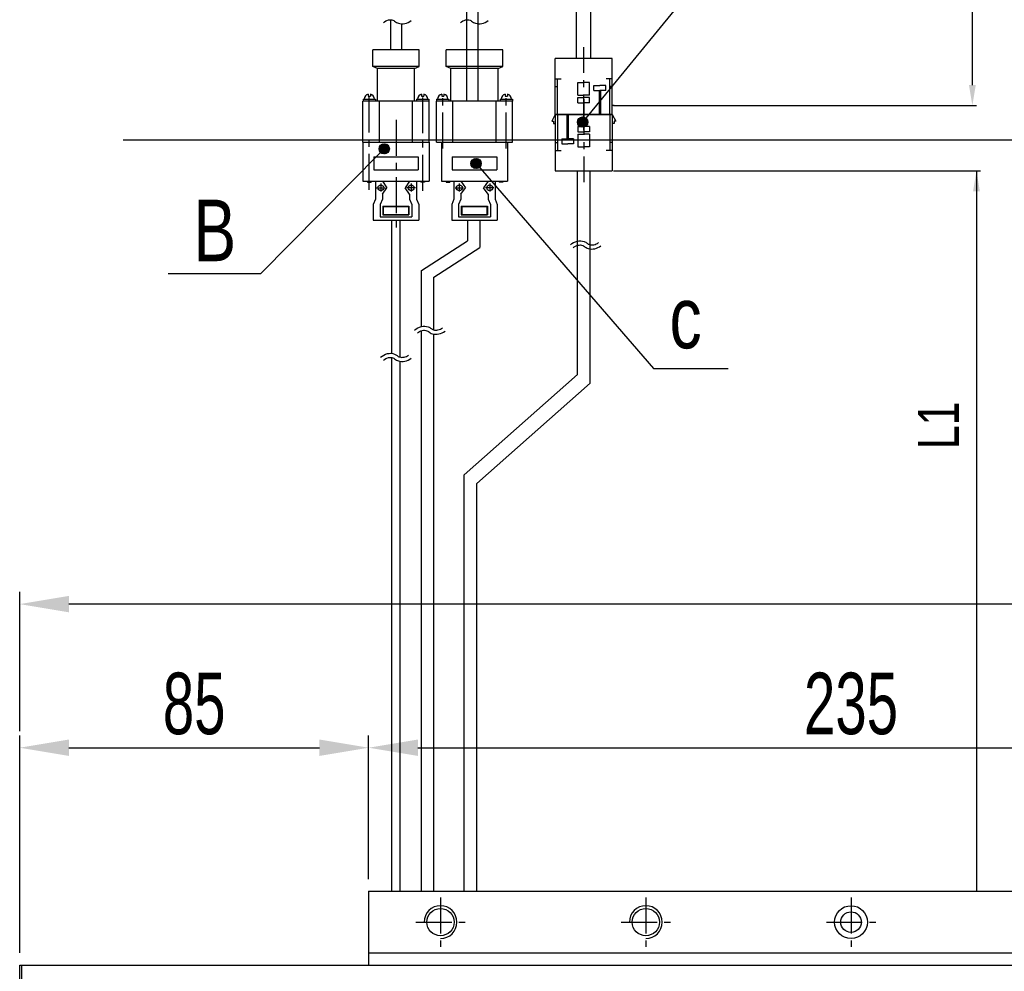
# Model space of a CAD drawing. Extents: x 4 to 2311, y -23 to 1597.
# Tile 3 of 18: x 196 to 436, y 976 to 1208. Entities that reach past the tile are written whole.
import ezdxf

# ---------------------------------------------------------------- set-up
doc = ezdxf.new("R2010")
doc.units = 0
doc.header["$LTSCALE"] = 7
doc.header["$MEASUREMENT"] = 0
doc.linetypes.add('CENTER', pattern=[2, 1.25, -0.25, 0.25, -0.25])
doc.layers.get('0').update_dxf_attribs({"linetype": 'CONTINUOUS'})
doc.layers.get('DEFPOINTS').update_dxf_attribs({"linetype": 'CONTINUOUS'})
for name, color, linetype in [('1', 3, 'CENTER'), ('2', 4, 'CONTINUOUS'), ('3', 4, 'CONTINUOUS'), ('CENTER', 1, 'CENTER'), ('CENTERLINE', 3, 'CENTER'), ('D', 4, 'CONTINUOUS')]:
    doc.layers.add(name, color=color, linetype=linetype)
doc.styles.add('Robostar', font='Gulim.ttf', dxfattribs={"width": 0.7})
doc.styles.get("Standard").update_dxf_attribs({"font": 'Gulim.ttf', "width": 0.8})
doc.dimstyles.new('Robostar', dxfattribs={"dimscale": 6, "dimtxt": 2.5, "dimasz": 2, "dimexe": 0.5, "dimexo": 0.5, "dimgap": 0.5, "dimtad": 3, "dimdsep": 46, "dimtxsty": 'Robostar', "dimcen": 0, "dimclrd": 4, "dimclre": 4, "dimclrt": 9, "dimadec": 0, "dimazin": 2, "dimtm": 0.1, "dimtfac": 1, "dimtix": 1, "dimtmove": 1, "dimatfit": 0, "dimfxl": 0, "dimtolj": 1, "dimarcsym": 0})

# ---------------------------------------------------------------- blocks, each defined once
blk = doc.blocks.new('*D19')
at = {"color": 4, "lineweight": -2}
for p, q in [((196.17, 980.73), (196.17, 1033.73)), ((281.17, 998.73), (281.17, 1033.73)), ((208.17, 1030.73), (269.17, 1030.73))]:
    blk.add_line(p, q, dxfattribs=at)
at = {"color": 4}
for points in [[(208.17, 1032.73), (208.17, 1028.73), (196.17, 1030.73)], [(269.17, 1032.73), (269.17, 1028.73), (281.17, 1030.73)]]:
    blk.add_solid(points, dxfattribs=at)
at = {"layer": 'DEFPOINTS', "color": 0}
for p in [(281.17, 1030.73), (281.17, 995.73), (196.17, 977.73)]:
    blk.add_point(p, dxfattribs=at)
at = {"color": 9, "insert": (238.67, 1041.42), "char_height": 15, "attachment_point": 5, "style": 'Robostar'}
blk.add_mtext('\\A1;85', dxfattribs=at)
blk = doc.blocks.new('*D20')
at = {"color": 4, "lineweight": -2}
for p, q in [((281.17, 998.73), (281.17, 1033.73)), ((516.17, 998.73), (516.17, 1033.73)), ((293.17, 1030.73), (504.17, 1030.73))]:
    blk.add_line(p, q, dxfattribs=at)
at = {"color": 4}
for points in [[(293.17, 1032.73), (293.17, 1028.73), (281.17, 1030.73)], [(504.17, 1032.73), (504.17, 1028.73), (516.17, 1030.73)]]:
    blk.add_solid(points, dxfattribs=at)
at = {"layer": 'DEFPOINTS', "color": 0}
for p in [(516.17, 1030.73), (281.17, 995.73), (516.17, 995.73)]:
    blk.add_point(p, dxfattribs=at)
at = {"color": 9, "insert": (398.67, 1041.42), "char_height": 15, "attachment_point": 5, "style": 'Robostar'}
blk.add_mtext('\\A1;235', dxfattribs=at)
blk = doc.blocks.new('*D23')
at = {"color": 4, "lineweight": -2}
for p, q in [((196.17, 1034.73), (196.17, 1068.73)), ((1601.17, 1034.73), (1601.17, 1068.73)), ((1589.17, 1065.73), (208.17, 1065.73))]:
    blk.add_line(p, q, dxfattribs=at)
at = {"color": 4}
for points in [[(208.17, 1067.73), (208.17, 1063.73), (196.17, 1065.73)], [(1589.17, 1067.73), (1589.17, 1063.73), (1601.17, 1065.73)]]:
    blk.add_solid(points, dxfattribs=at)
at = {"layer": 'DEFPOINTS', "color": 0}
for p in [(196.17, 1065.73), (196.17, 1031.73), (1601.17, 1031.73)]:
    blk.add_point(p, dxfattribs=at)
at = {"color": 9, "insert": (898.67, 1076.45), "char_height": 15, "attachment_point": 5, "style": 'Robostar'}
blk.add_mtext('\\A1;L=STROKE+405', dxfattribs=at)

msp = doc.modelspace()

# ---------------------------------------------------------------- hatches: boundary and pattern name
at = {"layer": '2'}
h = msp.add_hatch(dxfattribs=at)
h.set_pattern_fill('ANSI31', color=256, scale=0.05, style=0)
h.set_pattern_definition([(315, (-1340.0822, 1757.5096), (-0.112253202, -0.112253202), [])])
h.paths.add_polyline_path([(334.542, 1183.2, 1), (332.042, 1183.2, 1)])
h = msp.add_hatch(dxfattribs=at)
h.set_pattern_fill('ANSI31', color=256, scale=0.05, style=0)
h.set_pattern_definition([(315, (-1388.39686, 1750.99873), (-0.112253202, -0.112253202), [])])
h.paths.add_polyline_path([(286.227, 1176.689, 1), (283.727, 1176.689, 1)])
h = msp.add_hatch(dxfattribs=at)
h.set_pattern_fill('ANSI31', color=256, scale=0.05, style=0)
h.set_pattern_definition([(315, (-1366.04269, 1747.41523), (-0.112253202, -0.112253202), [])])
h.paths.add_polyline_path([(308.581, 1173.105, 1), (306.081, 1173.105, 1)])

# ---------------------------------------------------------------- linework, layer by layer
at = {"color": 6}
for p, q in [((428.225, 1192.22), (428.225, 1299.613)), ((340.818, 1187.22), (429.225, 1187.22)), ((221.382, 1178.888), (536.388, 1178.888)), ((340.818, 1171.318), (430.225, 1171.318)), ((429.225, 1171.318), (429.225, 995.735))]:
    msp.add_line(p, q, dxfattribs=at)
for p, q in [((331.818, 1198.718), (331.818, 1257.791)), ((335.318, 1198.718), (335.318, 1256.915)), ((305.079, 1188.285), (305.079, 1216.839)), ((307.829, 1188.285), (307.829, 1216.839)), ((286.461, 1208.155), (286.461, 1200.785)), ((286.461, 1208.155), (286.461, 1200.785)), ((289.211, 1207.173), (289.211, 1200.785)), ((289.211, 1207.173), (289.211, 1200.785)), ((305.079, 1200.785), (305.079, 1208.153)), ((307.829, 1200.785), (307.829, 1207.183)), ((282.211, 1196.785), (282.211, 1200.785)), ((293.461, 1200.785), (282.211, 1200.785)), ((293.461, 1196.785), (293.461, 1200.785)), ((313.833, 1200.785), (300.083, 1200.785)), ((300.083, 1196.785), (300.083, 1200.785)), ((313.833, 1196.785), (313.833, 1200.785)), ((283.336, 1196.285), (282.211, 1196.785)), ((293.461, 1196.785), (282.211, 1196.785)), ((292.336, 1196.285), (293.461, 1196.785)), ((313.833, 1196.785), (300.083, 1196.785)), ((301.208, 1196.285), (300.083, 1196.785)), ((312.708, 1196.285), (313.833, 1196.785)), ((340.493, 1198.718), (326.643, 1198.718)), ((326.643, 1185.018), (326.643, 1198.718)), ((340.493, 1185.018), (340.493, 1198.718)), ((283.336, 1188.285), (283.336, 1196.285)), ((292.336, 1196.285), (283.336, 1196.285)), ((292.336, 1188.285), (292.336, 1196.285)), ((312.708, 1196.285), (301.208, 1196.285)), ((301.208, 1188.285), (301.208, 1196.285)), ((312.708, 1188.285), (312.708, 1196.285)), ((326.643, 1193.729), (328.07, 1193.729)), ((327.207, 1185.018), (327.207, 1193.729)), ((332.14, 1189.761), (332.14, 1192.885)), ((332.14, 1192.885), (333.568, 1192.885)), ((334.997, 1192.885), (333.568, 1192.885)), ((334.997, 1189.761), (334.997, 1192.885)), ((336.058, 1192.161), (337.486, 1192.161)), ((336.058, 1190.876), (336.058, 1192.161)), ((338.914, 1192.161), (337.486, 1192.161)), ((338.914, 1190.876), (338.914, 1192.161)), ((340.493, 1193.729), (339.066, 1193.729)), ((339.93, 1185.018), (339.93, 1193.729)), ((281.086, 1190.01), (281.086, 1189.492)), ((281.586, 1190.01), (281.586, 1189.492)), ((294.086, 1190.01), (294.086, 1189.492)), ((294.586, 1190.01), (294.586, 1189.492)), ((298.958, 1190.01), (298.958, 1189.492)), ((299.458, 1190.01), (299.458, 1189.492)), ((314.458, 1190.01), (314.458, 1189.492)), ((314.958, 1190.01), (314.958, 1189.492)), ((326.643, 1191.84), (327.031, 1191.84)), ((332.14, 1189.761), (333.568, 1189.761)), ((334.997, 1189.761), (333.568, 1189.761)), ((336.058, 1190.876), (337.486, 1190.876)), ((337.376, 1185.018), (337.376, 1190.876)), ((338.914, 1190.876), (337.486, 1190.876)), ((337.691, 1185.018), (337.691, 1190.876)), ((340.493, 1191.84), (340.106, 1191.84)), ((279.786, 1178.285), (279.786, 1188.285)), ((295.886, 1188.285), (279.786, 1188.285)), ((279.836, 1188.785), (282.836, 1188.785)), ((279.836, 1188.785), (279.836, 1188.285)), ((281.086, 1189.492), (281.586, 1189.492)), ((282.836, 1188.785), (282.836, 1188.285)), ((283.836, 1178.285), (283.836, 1188.285)), ((291.836, 1178.285), (291.836, 1188.285)), ((292.836, 1188.785), (292.836, 1188.285)), ((292.836, 1188.785), (295.836, 1188.785)), ((294.086, 1189.492), (294.586, 1189.492)), ((295.836, 1188.785), (295.836, 1188.285)), ((295.886, 1178.285), (295.886, 1188.285)), ((297.708, 1188.785), (297.708, 1188.285)), ((297.708, 1188.785), (300.708, 1188.785)), ((297.708, 1178.285), (297.708, 1188.285)), ((316.208, 1188.285), (297.708, 1188.285)), ((298.958, 1189.492), (299.458, 1189.492)), ((300.708, 1188.785), (300.708, 1188.285)), ((301.708, 1178.285), (301.708, 1188.285)), ((312.208, 1178.285), (312.208, 1188.285)), ((313.208, 1188.785), (313.208, 1188.285)), ((313.208, 1188.785), (316.208, 1188.785)), ((314.458, 1189.492), (314.958, 1189.492)), ((316.208, 1188.785), (316.208, 1188.285)), ((316.208, 1178.285), (316.208, 1188.285)), ((332.14, 1187.902), (332.14, 1189.187)), ((332.14, 1189.187), (333.568, 1189.187)), ((332.14, 1187.902), (333.568, 1187.902)), ((334.997, 1189.187), (333.568, 1189.187)), ((334.997, 1187.902), (333.568, 1187.902)), ((334.997, 1187.902), (334.997, 1189.187)), ((340.952, 1187.213), (340.493, 1187.213)), ((326.643, 1185.018), (325.784, 1183.42)), ((340.493, 1185.018), (326.643, 1185.018)), ((326.643, 1185.018), (340.493, 1185.018)), ((326.643, 1185.018), (326.643, 1171.318)), ((327.207, 1185.018), (327.207, 1176.307)), ((329.446, 1185.018), (329.446, 1179.16)), ((329.76, 1185.018), (329.76, 1179.16)), ((339.93, 1185.018), (339.93, 1176.307)), ((340.493, 1185.018), (340.493, 1171.318)), ((340.493, 1185.018), (341.352, 1183.42)), ((325.784, 1183.42), (326.184, 1183.42)), ((326.184, 1183.42), (326.184, 1182.823)), ((326.184, 1182.823), (326.643, 1182.823)), ((340.952, 1182.823), (340.493, 1182.823)), ((340.952, 1183.42), (340.952, 1182.823)), ((341.352, 1183.42), (340.952, 1183.42)), ((332.14, 1182.133), (333.568, 1182.133)), ((332.14, 1182.133), (332.14, 1180.848)), ((332.14, 1180.848), (333.568, 1180.848)), ((332.14, 1180.274), (332.14, 1177.151)), ((332.14, 1180.274), (333.568, 1180.274)), ((334.997, 1182.133), (333.568, 1182.133)), ((334.997, 1180.848), (333.568, 1180.848)), ((334.997, 1180.274), (333.568, 1180.274)), ((334.997, 1182.133), (334.997, 1180.848)), ((334.997, 1180.274), (334.997, 1177.151)), ((279.786, 1178.285), (295.886, 1178.285)), ((279.786, 1178.285), (279.786, 1168.785)), ((279.836, 1178.285), (295.836, 1178.285)), ((295.886, 1178.285), (295.886, 1168.785)), ((297.708, 1178.285), (316.208, 1178.285)), ((298.908, 1178.285), (315.008, 1178.285)), ((298.908, 1178.285), (298.908, 1168.785)), ((298.958, 1178.285), (314.958, 1178.285)), ((315.008, 1178.285), (315.008, 1168.785)), ((326.643, 1178.196), (327.031, 1178.196)), ((328.222, 1179.16), (329.651, 1179.16)), ((328.222, 1179.16), (328.222, 1177.875)), ((328.222, 1177.875), (329.651, 1177.875)), ((331.079, 1179.16), (329.651, 1179.16)), ((331.079, 1177.875), (329.651, 1177.875)), ((331.079, 1179.16), (331.079, 1177.875)), ((340.493, 1178.196), (340.106, 1178.196)), ((326.643, 1176.307), (328.07, 1176.307)), ((332.14, 1177.151), (333.568, 1177.151)), ((334.997, 1177.151), (333.568, 1177.151)), ((340.493, 1176.307), (339.066, 1176.307)), ((282.404, 1174.72), (293.268, 1174.72)), ((282.404, 1174.72), (282.404, 1171.55)), ((293.268, 1174.72), (293.268, 1171.55)), ((301.526, 1174.72), (312.39, 1174.72)), ((301.526, 1174.72), (301.526, 1171.55)), ((312.39, 1174.72), (312.39, 1171.55)), ((282.404, 1171.55), (293.268, 1171.55)), ((301.526, 1171.55), (312.39, 1171.55)), ((326.643, 1171.318), (340.493, 1171.318)), ((331.818, 1171.318), (335.318, 1171.318)), ((279.786, 1168.785), (295.886, 1168.785)), ((280.892, 1168.785), (280.892, 1168.555)), ((280.892, 1168.555), (281.796, 1168.555)), ((281.796, 1168.785), (281.796, 1168.555)), ((282.836, 1168.785), (282.836, 1164.388)), ((284.51, 1168.785), (285.628, 1167.199)), ((291.162, 1168.785), (290.044, 1167.199)), ((292.836, 1168.785), (292.836, 1164.388)), ((293.862, 1168.785), (293.862, 1168.555)), ((294.766, 1168.555), (293.862, 1168.555)), ((294.766, 1168.785), (294.766, 1168.555)), ((298.908, 1168.785), (315.008, 1168.785)), ((300.014, 1168.785), (300.014, 1168.555)), ((300.014, 1168.555), (300.918, 1168.555)), ((300.918, 1168.785), (300.918, 1168.555)), ((301.958, 1168.785), (301.958, 1164.388)), ((303.632, 1168.785), (304.75, 1167.199)), ((310.285, 1168.785), (309.166, 1167.199)), ((311.958, 1168.785), (311.958, 1164.388)), ((312.984, 1168.785), (312.984, 1168.555)), ((313.888, 1168.555), (312.984, 1168.555)), ((313.888, 1168.785), (313.888, 1168.555)), ((284.51, 1165.614), (285.628, 1167.199)), ((284.51, 1165.614), (284.51, 1164.388)), ((291.162, 1165.614), (290.044, 1167.199)), ((291.162, 1165.614), (291.162, 1164.388)), ((303.632, 1165.614), (304.75, 1167.199)), ((303.632, 1165.614), (303.632, 1164.388)), ((310.285, 1165.614), (309.166, 1167.199)), ((310.285, 1165.614), (310.285, 1164.388)), ((282.836, 1164.388), (282.286, 1163.15)), ((284.51, 1164.388), (283.96, 1163.15)), ((291.162, 1164.388), (291.712, 1163.15)), ((292.836, 1164.388), (293.386, 1163.15)), ((301.958, 1164.388), (301.408, 1163.15)), ((303.632, 1164.388), (303.082, 1163.15)), ((310.285, 1164.388), (310.835, 1163.15)), ((311.958, 1164.388), (312.508, 1163.15)), ((282.286, 1163.15), (282.286, 1159.285)), ((283.96, 1163.15), (283.96, 1160.09)), ((284.613, 1162.749), (284.613, 1160.619)), ((284.613, 1162.749), (290.959, 1162.749)), ((284.713, 1162.649), (284.713, 1160.719)), ((284.713, 1162.649), (290.859, 1162.649)), ((290.859, 1162.649), (290.859, 1160.719)), ((290.959, 1162.749), (290.959, 1160.619)), ((291.712, 1163.15), (291.712, 1160.09)), ((293.386, 1163.15), (293.386, 1159.285)), ((301.408, 1163.15), (301.408, 1159.285)), ((303.082, 1163.15), (303.082, 1160.09)), ((303.735, 1162.749), (310.082, 1162.749)), ((303.735, 1162.749), (303.735, 1160.619)), ((303.835, 1162.649), (309.982, 1162.649)), ((303.835, 1162.649), (303.835, 1160.719)), ((309.982, 1162.649), (309.982, 1160.719)), ((310.082, 1162.749), (310.082, 1160.619)), ((310.835, 1163.15), (310.835, 1160.09)), ((312.508, 1163.15), (312.508, 1159.285)), ((282.286, 1159.285), (293.386, 1159.285)), ((283.96, 1160.09), (291.712, 1160.09)), ((284.613, 1160.619), (290.959, 1160.619)), ((284.713, 1160.719), (290.859, 1160.719)), ((286.786, 1126.809), (286.786, 1159.285)), ((288.886, 1125.93), (288.886, 1159.285)), ((301.408, 1159.285), (312.508, 1159.285)), ((303.082, 1160.09), (310.835, 1160.09)), ((303.735, 1160.619), (310.082, 1160.619)), ((303.835, 1160.719), (309.982, 1160.719)), ((305.291, 1159.285), (305.291, 1154.305)), ((308.291, 1159.285), (308.291, 1152.679)), ((294.086, 1147.004), (305.291, 1154.305)), ((297.086, 1145.379), (308.291, 1152.679)), ((294.086, 1133.414), (294.086, 1147.004)), ((297.086, 1132.555), (297.086, 1145.379)), ((294.086, 995.735), (294.086, 1132.383)), ((297.086, 995.735), (297.086, 1131.535)), ((286.786, 995.735), (286.786, 1125.82)), ((288.886, 995.735), (288.886, 1124.903)), ((304.475, 1097.273), (332.052, 1121.691)), ((304.475, 995.735), (304.475, 1097.273)), ((281.173, 995.735), (516.173, 995.735)), ((281.173, 995.735), (281.173, 977.735)), ((281.173, 980.735), (516.173, 980.735)), ((196.173, 977.735), (1601.173, 977.735)), ((196.173, 777.735), (196.173, 977.735)), ((196.673, 777.735), (196.673, 977.735))]:
    msp.add_line(p, q)
for points in [[(307.525, 995.735), (307.525, 1095.145), (335.093, 1119.544), (335.093, 1171.318)], [(332.068, 1121.701), (332.068, 1171.318)]]:
    msp.add_lwpolyline(points)
for centre, radius in [((284.136, 1167.199), 0.711), ((291.536, 1167.199), 0.711), ((303.259, 1167.199), 0.711), ((310.658, 1167.199), 0.711), ((298.673, 988.235), 3.323), ((348.673, 988.235), 3.323), ((398.673, 988.235), 4), ((398.673, 988.235), 2.5)]:
    msp.add_circle(centre, radius)
for centre, start, end in [((281.336, 1188.785), 101.53696, 180), ((281.336, 1188.785), 0, 78.46304), ((294.336, 1188.785), 101.53696, 180), ((294.336, 1188.785), 0, 78.46304), ((299.208, 1188.785), 101.53696, 180), ((299.208, 1188.785), 0, 78.46304), ((314.708, 1188.785), 101.53696, 180), ((314.708, 1188.785), 0, 78.46304)]:
    msp.add_arc(centre, 1.25, start, end)
for points in [[(427.391, 1192.22), (429.058, 1192.22), (428.225, 1187.22)], [(428.391, 1166.318), (430.058, 1166.318), (429.225, 1171.318)]]:
    msp.add_solid(points, dxfattribs=at)
at = {"layer": '1'}
for p, q in [((281.336, 1166.683), (281.336, 1190.785)), ((294.336, 1166.483), (294.336, 1190.785)), ((299.208, 1176.785), (299.208, 1190.785)), ((314.708, 1176.785), (314.708, 1190.785))]:
    msp.add_line(p, q, dxfattribs=at)
at = {"layer": '2'}
for p, q in [((307.331, 1173.105), (350.579, 1123.146)), ((350.579, 1123.146), (368.728, 1123.146))]:
    msp.add_line(p, q, dxfattribs=at)
for points in [[(334.134, 1184.123), (369.61, 1227.565), (379.008, 1227.565), (388.292, 1227.565)], [(284.093, 1175.805), (254.868, 1146.198), (252.029, 1146.198), (232.343, 1146.198)]]:
    msp.add_lwpolyline(points, dxfattribs=at)
for centre in [(333.292, 1183.2), (284.977, 1176.689), (307.331, 1173.105)]:
    msp.add_circle(centre, 1.25, dxfattribs=at)
at = {"layer": '3', "color": 4}
for centre in [(298.673, 988.235), (348.673, 988.235)]:
    msp.add_arc(centre, 4, 270, 180, dxfattribs=at)
at = {"layer": 'CENTER'}
for p, q in [((333.568, 1181.205), (333.568, 1201.486)), ((333.568, 1188.83), (333.568, 1168.549)), ((287.836, 1183.768), (287.836, 1157.065)), ((284.136, 1168.219), (284.136, 1166.256)), ((291.536, 1168.219), (291.536, 1166.256)), ((303.259, 1168.219), (303.259, 1166.256)), ((310.658, 1168.219), (310.658, 1166.256)), ((283.099, 1167.199), (285.166, 1167.199)), ((292.573, 1167.199), (290.506, 1167.199)), ((302.221, 1167.199), (304.289, 1167.199)), ((311.696, 1167.199), (309.628, 1167.199))]:
    msp.add_line(p, q, dxfattribs=at)
at = {"layer": 'CENTERLINE'}
for p, q in [((298.673, 994.235), (298.673, 982.235)), ((348.673, 994.235), (348.673, 982.235)), ((398.673, 994.235), (398.673, 982.235)), ((292.673, 988.235), (304.673, 988.235)), ((342.673, 988.235), (354.673, 988.235)), ((392.673, 988.235), (404.673, 988.235))]:
    msp.add_line(p, q, dxfattribs=at)
at = {"layer": 'D'}
for points in [[(284.766, 1207.451, -0.1326438), (285.97, 1208.103, -0.1478442), (287.093, 1208.035, -0.0838146), (287.485, 1207.809, 0.0985841), (288.419, 1207.308, 0.1268439), (289.995, 1207.239, 0.1101888), (291.517, 1207.934, 0.1101888)], [(303.533, 1207.451, -0.1326438), (304.737, 1208.103, -0.1478442), (305.86, 1208.035, -0.0838146), (306.252, 1207.809, 0.0985841), (307.186, 1207.308, 0.1268439), (308.763, 1207.239, 0.1101888), (310.284, 1207.934, 0.1101888)], [(330.314, 1153.274, -0.1326438), (331.977, 1154.175, -0.1478442), (333.678, 1154.071, -0.0838146), (334.359, 1153.68, 0.0985841), (334.948, 1153.363, 0.1268439), (336.026, 1153.316, 0.1101888), (337.151, 1153.83)], [(331.003, 1152.55, -0.1326438), (332.208, 1153.202, -0.1478442), (333.331, 1153.133, -0.0838146), (333.723, 1152.908, 0.0985841), (334.657, 1152.407, 0.1268439), (336.233, 1152.338, 0.1101888), (337.755, 1153.032, 0.1101888)], [(292.345, 1132.496, -0.1326438), (294.008, 1133.397, -0.1478442), (295.709, 1133.293, -0.0838146), (296.39, 1132.901, 0.0985841), (296.979, 1132.585, 0.1268439), (298.057, 1132.538, 0.1101888), (299.182, 1133.052)], [(293.034, 1131.771, -0.1326438), (294.239, 1132.424, -0.1478442), (295.362, 1132.355, -0.0838146), (295.754, 1132.13, 0.0985841), (296.688, 1131.628, 0.1268439), (298.264, 1131.56, 0.1101888), (299.786, 1132.254, 0.1101888)], [(284.077, 1125.875, -0.1326438), (285.74, 1126.776, -0.1478442), (287.44, 1126.672, -0.0838146), (288.121, 1126.281, 0.0985841), (288.711, 1125.964, 0.1268439), (289.788, 1125.917, 0.1101888), (290.914, 1126.431)], [(284.766, 1125.151, -0.1326438), (285.97, 1125.803, -0.1478442), (287.093, 1125.734, -0.0838146), (287.485, 1125.509, 0.0985841), (288.419, 1125.008, 0.1268439), (289.995, 1124.939, 0.1101888), (291.517, 1125.633, 0.1101888)]]:
    msp.add_lwpolyline(points, format="xyb", dxfattribs=at)

# ---------------------------------------------------------------- texts
at = {"color": 6, "insert": (419.96, 1109.289), "char_height": 10, "attachment_point": 5, "rotation": 90}
msp.add_mtext('L1', dxfattribs=at)
at = {"layer": '2', "char_height": 15}
for s, insert, attachment_point in [('B', (248.919, 1149.303), 9), ('c', (354.449, 1127.855), 7)]:
    msp.add_mtext(s, dxfattribs=dict(at, insert=insert, attachment_point=attachment_point))

# ---------------------------------------------------------------- dimensions: what is measured, and where the dimension line sits
dim = msp.add_linear_dim(base=(196.173, 1065.735), p1=(1601.173, 1031.735), p2=(196.173, 1031.735), text='L=STROKE+405', dimstyle='Robostar')
dim.commit()
dim.dimension.update_dxf_attribs({"geometry": '*D23', "text_midpoint": (898.673, 1076.455)})
for base, p1, p2, picture, middle in [((281.173, 1030.735), (196.173, 977.735), (281.173, 995.735), '*D19', (238.673, 1041.425)), ((516.173, 1030.735), (281.173, 995.735), (516.173, 995.735), '*D20', (398.673, 1041.425))]:
    dim = msp.add_linear_dim(base=base, p1=p1, p2=p2, dimstyle='Robostar')
    dim.commit()
    dim.dimension.update_dxf_attribs({"geometry": picture, "text_midpoint": middle})

doc.saveas('drawing.dxf')
